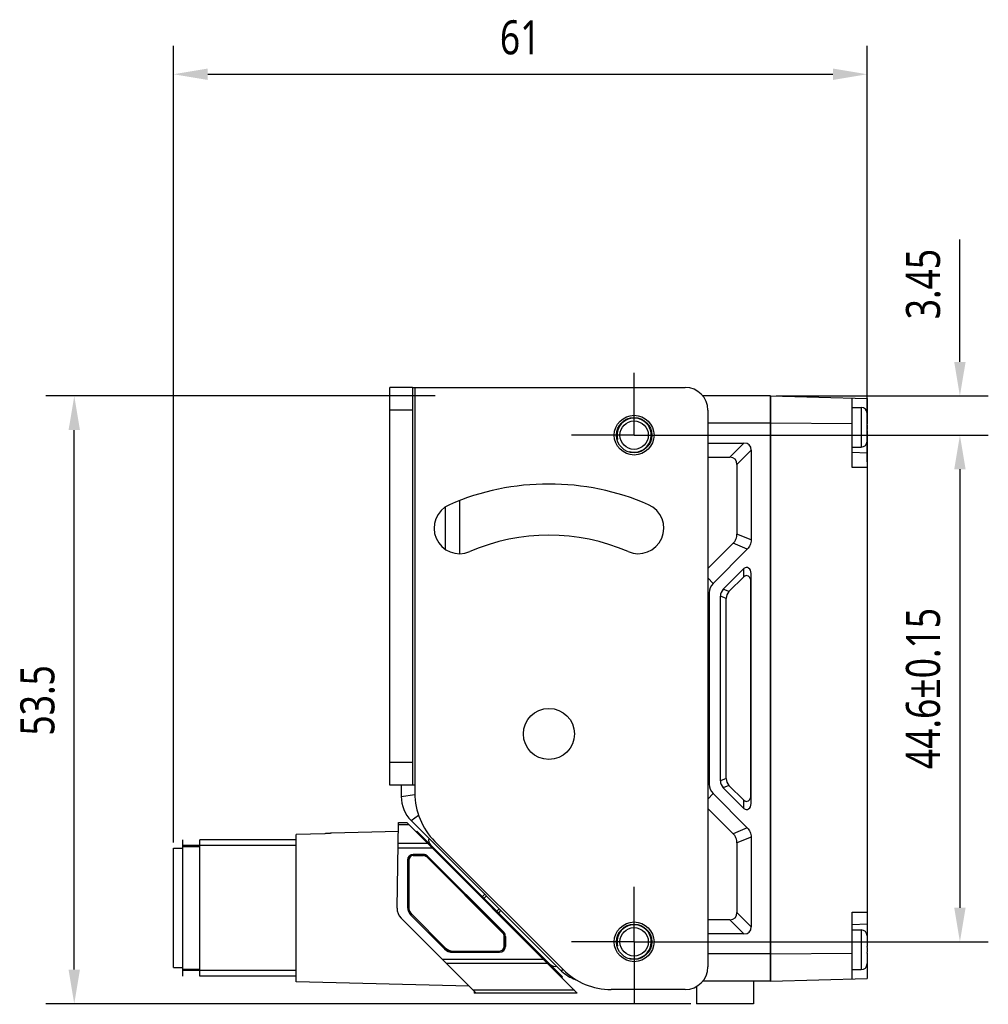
# Model space of a CAD drawing. Header units: millimetres. Extents: x 30 to 405, y 137 to 228.
# Tile 2 of 3: x 159 to 245, y 141 to 228. Entities that reach past the tile are written whole.
import ezdxf

# ---------------------------------------------------------------- set-up
doc = ezdxf.new("R2010")
doc.units = ezdxf.units.MM
doc.header["$LTSCALE"] = 23.1
doc.header["$PDMODE"] = 3
doc.header["$PDSIZE"] = 8
doc.linetypes.add('CENTER', pattern=[0.6, 0.375, -0.075, 0.075, -0.075])
doc.layers.get('0').update_dxf_attribs({"linetype": 'CONTINUOUS'})
doc.layers.get('Defpoints').update_dxf_attribs({"linetype": 'CONTINUOUS'})
for name, color, linetype in [('000-ID2000X_DXF_DIMENSION', 7, 'CONTINUOUS'), ('DE-11-107728DXF_CONTINUOUS_LINE', 7, 'CONTINUOUS'), ('DE-13-002783DXF_CONTINUOUS_LINE', 7, 'CONTINUOUS'), ('DE-13-002784DXF_CONTINUOUS_LINE', 7, 'CONTINUOUS'), ('DE-13-002786DXF_CONTINUOUS_LINE', 7, 'CONTINUOUS'), ('DE-13-002801_DXF_AXIS', 7, 'CONTINUOUS'), ('DE-13-002801DXF_CONTINUOUS_LINE', 7, 'CONTINUOUS'), ('DE-13-002819DXF_CONTINUOUS_LINE', 7, 'CONTINUOUS'), ('DE-19-009143DXF_CONTINUOUS_LINE', 7, 'CONTINUOUS'), ('DE-19-012634DXF_CONTINUOUS_LINE', 7, 'CONTINUOUS'), ('DE-1A-000171DXF_CONTINUOUS_LINE', 7, 'CONTINUOUS'), ('DE-1A-000184DXF_CONTINUOUS_LINE', 7, 'CONTINUOUS'), ('SC-PM2X10B_DXF_CONTINUOUS_LINE', 7, 'CONTINUOUS'), ('TBH32-M2-V2_DXF_CONTINUOUS_LINE', 7, 'CONTINUOUS')]:
    doc.layers.add(name, color=color, linetype=linetype)
doc.styles.get("Standard").update_dxf_attribs({"font": 'Roboto-Regular.ttf', "width": 0.8})
doc.dimstyles.new('DIMSTYLE_1', dxfattribs={"dimtxt": 3, "dimasz": 3, "dimexe": 2.5, "dimexo": 0.5, "dimgap": 0.75, "dimtad": 1, "dimdsep": 46, "dimtxsty": 'STANDARD', "dimblk": '_FILLED', "dimblk1": '_FILLED', "dimblk2": '_FILLED', "dimcen": 0.09, "dimclrt": 3, "dimazin": 2, "dimtp": 0.3, "dimtm": 0.3, "dimtfac": 1, "dimtofl": 0, "dimtmove": 0, "dimatfit": 3, "dimldrblk": '_FILLED', "dimfxl": 1, "dimtolj": 1, "dimarcsym": 0})
doc.dimstyles.new('DIMSTYLE_2', dxfattribs={"dimtxt": 3, "dimasz": 3, "dimexe": 2.5, "dimexo": 0.5, "dimgap": 0.75, "dimtad": 1, "dimdsep": 46, "dimtxsty": 'STANDARD', "dimblk": '_FILLED', "dimblk1": '_FILLED', "dimblk2": '_FILLED', "dimcen": 0.09, "dimclrt": 3, "dimazin": 2, "dimtp": 0.1, "dimtm": 0.1, "dimtfac": 1, "dimtofl": 0, "dimtmove": 0, "dimatfit": 3, "dimldrblk": '_FILLED', "dimfxl": 1, "dimtolj": 1, "dimarcsym": 0})
doc.dimstyles.new('DIMSTYLE_3', dxfattribs={"dimtxt": 3, "dimasz": 3, "dimexe": 2.5, "dimexo": 0.5, "dimgap": 0.75, "dimtad": 1, "dimdsep": 46, "dimtxsty": 'STANDARD', "dimblk": '_FILLED', "dimblk1": '_FILLED', "dimblk2": '_FILLED', "dimcen": 0.09, "dimclrt": 3, "dimazin": 2, "dimtol": 1, "dimtp": 0.15, "dimtm": 0.15, "dimtfac": 1, "dimtofl": 0, "dimtmove": 0, "dimatfit": 3, "dimldrblk": '_FILLED', "dimfxl": 1, "dimtolj": 1, "dimarcsym": 0})

# ---------------------------------------------------------------- blocks, each defined once
blk = doc.blocks.new('_FILLED')
at = {"color": 0, "linetype": 'ByBlock'}
blk.add_solid([(0, 0), (-1, 0.167), (-1, -0.167)], dxfattribs=at)
blk = doc.blocks.new('*D3')
at = {"layer": '000-ID2000X_DXF_DIMENSION', "color": 0, "lineweight": -2}
for p, q in [((242.239, 197.778), (242.239, 208.565)), ((226.061, 194.778), (244.739, 194.778)), ((217.023, 191.328), (244.739, 191.328)), ((242.239, 188.328), (242.239, 185.328))]:
    blk.add_line(p, q, dxfattribs=at)
at = {"layer": 'Defpoints', "color": 0}
for p in [(225.561, 194.778), (242.239, 194.778), (216.523, 191.328)]:
    blk.add_point(p, dxfattribs=at)
at = {"layer": '000-ID2000X_DXF_DIMENSION', "color": 0, "linetype": 'ByBlock', "lineweight": -2, "xscale": 3, "yscale": 3, "zscale": 3}
for p, rotation in [((242.239, 194.778), 270), ((242.239, 191.328), 90)]:
    blk.add_blockref('_FILLED', p, dxfattribs=dict(at, rotation=rotation))
at = {"layer": '000-ID2000X_DXF_DIMENSION', "color": 3, "insert": (237.489, 201.528), "char_height": 3, "attachment_point": 1, "rotation": 90, "line_spacing_factor": 0.9}
blk.add_mtext('\\A1;3.45', dxfattribs=at)
blk = doc.blocks.new('*D4')
at = {"layer": '000-ID2000X_DXF_DIMENSION', "color": 0, "lineweight": -2}
for p, q in [((217.332, 191.328), (244.739, 191.328)), ((242.239, 188.328), (242.239, 149.728)), ((216.655, 146.728), (244.739, 146.728))]:
    blk.add_line(p, q, dxfattribs=at)
at = {"layer": 'Defpoints', "color": 0}
for p in [(216.832, 191.328), (216.155, 146.728), (242.239, 146.728)]:
    blk.add_point(p, dxfattribs=at)
at = {"layer": '000-ID2000X_DXF_DIMENSION', "color": 0, "linetype": 'ByBlock', "lineweight": -2, "xscale": 3, "yscale": 3, "zscale": 3}
for p, rotation in [((242.239, 191.328), 90), ((242.239, 146.728), 270)]:
    blk.add_blockref('_FILLED', p, dxfattribs=dict(at, rotation=rotation))
at = {"layer": '000-ID2000X_DXF_DIMENSION', "color": 3, "insert": (237.489, 169.028), "char_height": 3, "attachment_point": 2, "rotation": 90, "line_spacing_factor": 0.9}
blk.add_mtext('\\A1;44.6%%p0.15', dxfattribs=at)
blk = doc.blocks.new('*D9')
at = {"layer": '000-ID2000X_DXF_DIMENSION', "color": 0, "lineweight": -2}
for p, q in [((196.061, 194.778), (161.779, 194.778)), ((164.279, 144.278), (164.279, 191.778)), ((218.561, 141.278), (161.779, 141.278))]:
    blk.add_line(p, q, dxfattribs=at)
at = {"layer": 'Defpoints', "color": 0}
for p in [(164.279, 194.778), (196.561, 194.778), (219.061, 141.278)]:
    blk.add_point(p, dxfattribs=at)
at = {"layer": '000-ID2000X_DXF_DIMENSION', "color": 0, "linetype": 'ByBlock', "lineweight": -2, "xscale": 3, "yscale": 3, "zscale": 3}
for p, rotation in [((164.279, 194.778), 90), ((164.279, 141.278), 270)]:
    blk.add_blockref('_FILLED', p, dxfattribs=dict(at, rotation=rotation))
at = {"layer": '000-ID2000X_DXF_DIMENSION', "color": 3, "insert": (159.529, 167.984), "char_height": 3, "attachment_point": 2, "rotation": 90, "line_spacing_factor": 0.9}
blk.add_mtext('\\A1;53.5', dxfattribs=at)
blk = doc.blocks.new('*D10')
at = {"layer": '000-ID2000X_DXF_DIMENSION', "color": 0, "lineweight": -2}
for p, q in [((173.025, 155.469), (173.025, 225.6)), ((234.061, 188.978), (234.061, 225.6)), ((176.025, 223.1), (231.061, 223.1))]:
    blk.add_line(p, q, dxfattribs=at)
at = {"layer": 'Defpoints', "color": 0}
for p in [(234.061, 223.1), (234.061, 188.478), (173.025, 154.969)]:
    blk.add_point(p, dxfattribs=at)
at = {"layer": '000-ID2000X_DXF_DIMENSION', "color": 0, "linetype": 'ByBlock', "lineweight": -2, "xscale": 3, "yscale": 3, "zscale": 3, "rotation": 180}
blk.add_blockref('_FILLED', (173.025, 223.1), dxfattribs=at)
at = {"layer": '000-ID2000X_DXF_DIMENSION', "color": 0, "linetype": 'ByBlock', "lineweight": -2, "xscale": 3, "yscale": 3, "zscale": 3}
blk.add_blockref('_FILLED', (234.061, 223.1), dxfattribs=at)
at = {"layer": '000-ID2000X_DXF_DIMENSION', "color": 3, "insert": (203.532, 227.85), "char_height": 3, "attachment_point": 2, "line_spacing_factor": 0.9}
blk.add_mtext('\\A1;\\A1;61', dxfattribs=at)

msp = doc.modelspace()

# ---------------------------------------------------------------- linework, layer by layer
at = {"layer": 'DE-11-107728DXF_CONTINUOUS_LINE', "color": 7}
for p, q in [((192.061, 160.528), (192.061, 195.528)), ((194.061, 195.528), (192.061, 195.528)), ((194.061, 160.528), (192.061, 160.528))]:
    msp.add_line(p, q, dxfattribs=at)
at = {"layer": 'DE-11-107728DXF_CONTINUOUS_LINE', "color": 3}
for p, q in [((194.061, 195.528), (194.061, 160.528)), ((194.061, 195.528), (218.061, 195.528)), ((220.061, 193.528), (220.061, 144.528)), ((194.261, 160.528), (194.061, 160.528)), ((194.261, 160.528), (194.261, 159.814)), ((196.019, 155.571), (207.304, 144.286)), ((218.061, 142.528), (211.547, 142.528))]:
    msp.add_line(p, q, dxfattribs=at)
at = {"layer": 'DE-11-107728DXF_CONTINUOUS_LINE', "color": 4}
for p, q in [((194.261, 195.528), (194.261, 160.528)), ((194.061, 193.528), (192.061, 193.528)), ((194.061, 162.528), (192.061, 162.528))]:
    msp.add_line(p, q, dxfattribs=at)
at = {"layer": 'DE-11-107728DXF_CONTINUOUS_LINE', "color": 3}
for centre, radius in [((213.561, 191.328), 1.75), ((206.061, 165.028), 2.25), ((213.561, 146.728), 1.75)]:
    msp.add_circle(centre, radius, dxfattribs=at)
for centre, radius, start, end in [((218.061, 193.528), 2, 0, 90), ((206.061, 165.028), 22, 66.54157, 113.45843), ((198.199, 183.146), 2.25, 113.45843, 293.45843), ((213.924, 183.146), 2.25, 246.54157, 66.54157), ((206.061, 165.028), 17.5, 66.54157, 113.45843), ((200.261, 159.814), 6, 180, 225), ((211.547, 148.528), 6, 225, 270), ((218.061, 144.528), 2, 270, 360)]:
    msp.add_arc(centre, radius, start, end, dxfattribs=at)
at = {"layer": 'DE-13-002783DXF_CONTINUOUS_LINE', "color": 4}
msp.add_line((173.825, 143.719), (173.825, 155.719), dxfattribs=at)
at = {"layer": 'DE-13-002784DXF_CONTINUOUS_LINE', "color": 7}
for p, q in [((192.694, 149.689), (192.825, 157.219)), ((192.825, 157.219), (193.555, 157.219)), ((193.555, 157.219), (208.555, 142.219)), ((186.333, 156.249), (183.825, 156.176)), ((183.825, 143.219), (183.825, 156.176)), ((186.917, 156.292), (186.925, 156.3)), ((192.812, 156.454), (186.925, 156.3)), ((186.925, 156.3), (186.925, 156.295)), ((186.925, 156.295), (186.925, 156.294)), ((173.825, 144.219), (173.825, 155.219)), ((175.325, 143.719), (175.325, 155.719)), ((183.825, 155.719), (175.325, 155.719)), ((173.825, 155.119), (175.325, 155.119)), ((195.017, 154.428), (194.125, 154.428)), ((195.017, 154.419), (194.125, 154.419)), ((193.616, 153.919), (193.616, 149.785)), ((193.625, 153.919), (193.625, 149.785)), ((202.079, 147.564), (195.37, 154.273)), ((202.085, 147.571), (195.377, 154.279)), ((199.646, 142.219), (193.045, 148.82)), ((193.912, 149.071), (196.878, 146.105)), ((193.918, 149.078), (196.884, 146.112)), ((202.225, 146.319), (202.225, 147.21)), ((202.234, 147.21), (202.234, 146.319)), ((197.591, 145.819), (201.725, 145.819)), ((197.591, 145.81), (201.725, 145.81)), ((173.825, 144.319), (175.325, 144.319)), ((183.825, 143.719), (175.325, 143.719)), ((199.044, 142.82), (183.825, 143.219)), ((208.555, 142.219), (199.646, 142.219))]:
    msp.add_line(p, q, dxfattribs=at)
at = {"layer": 'DE-13-002784DXF_CONTINUOUS_LINE', "color": 4}
for p, q in [((192.822, 157.043), (193.731, 157.043)), ((183.825, 155.219), (173.825, 155.219)), ((195.379, 155.395), (192.793, 155.395)), ((195.804, 154.97), (192.786, 154.97)), ((194.125, 154.428), (194.125, 154.419)), ((195.017, 154.428), (195.017, 154.419)), ((193.616, 153.919), (193.625, 153.919)), ((195.377, 154.279), (195.37, 154.273)), ((193.616, 149.785), (193.625, 149.785)), ((193.912, 149.071), (193.918, 149.078)), ((202.085, 147.571), (202.079, 147.564)), ((202.234, 147.21), (202.225, 147.21)), ((196.878, 146.105), (196.884, 146.112)), ((197.591, 145.81), (197.591, 145.819)), ((201.725, 145.819), (201.725, 145.81)), ((202.225, 146.319), (202.234, 146.319)), ((196.653, 145.211), (205.563, 145.211)), ((197.002, 144.863), (205.912, 144.863)), ((183.825, 144.219), (173.825, 144.219)), ((208.304, 142.47), (199.394, 142.47))]:
    msp.add_line(p, q, dxfattribs=at)
at = {"layer": 'DE-13-002784DXF_CONTINUOUS_LINE', "color": 7}
for centre, radius, start, end in [((194.125, 153.919), 0.509, 90, 180), ((194.125, 153.919), 0.5, 90, 180), ((195.017, 153.919), 0.509, 45, 90), ((195.017, 153.919), 0.5, 45, 90), ((193.894, 149.668), 1.2, 179, 225), ((194.625, 149.785), 1.009, 180, 225), ((194.625, 149.785), 1, 180, 225), ((201.725, 147.21), 0.5, 0, 45), ((201.725, 147.21), 0.509, 0, 45), ((197.591, 146.819), 1.009, 225, 270), ((197.591, 146.819), 1, 225, 270), ((201.725, 146.319), 0.509, 270, 360), ((201.725, 146.319), 0.5, 270, 360)]:
    msp.add_arc(centre, radius, start, end, dxfattribs=at)
msp.add_open_spline([(186.925, 156.294), (186.924, 156.294), (186.922, 156.293), (186.918, 156.292), (186.911, 156.29), (186.903, 156.289), (186.893, 156.287), (186.877, 156.285), (186.853, 156.282), (186.821, 156.279), (186.786, 156.275), (186.747, 156.272), (186.706, 156.269), (186.663, 156.265), (186.603, 156.261), (186.525, 156.257), (186.43, 156.252), (186.366, 156.25), (186.333, 156.249)], degree=3, knots=[0, 0, 0, 0, 0.004055, 0.011572, 0.022481, 0.036586, 0.053643, 0.073389, 0.119923, 0.174278, 0.234861, 0.300407, 0.369916, 0.442607, 0.517867, 0.674165, 0.835694, 1, 1, 1, 1], dxfattribs=at)
at = {"layer": 'DE-13-002786DXF_CONTINUOUS_LINE', "color": 7}
for p, q in [((194.363, 156.411), (194.432, 156.484)), ((194.432, 156.484), (207.266, 143.65)), ((207.195, 143.579), (207.266, 143.65))]:
    msp.add_line(p, q, dxfattribs=at)
at = {"layer": 'DE-13-002786DXF_CONTINUOUS_LINE', "color": 4}
for p, q in [((194.468, 156.307), (194.536, 156.379)), ((195.863, 154.911), (195.933, 154.982)), ((196.006, 154.768), (196.076, 154.84)), ((205.309, 145.465), (205.376, 145.539)), ((205.422, 145.352), (205.489, 145.427)), ((207.059, 143.715), (207.13, 143.785))]:
    msp.add_line(p, q, dxfattribs=at)
at = {"layer": 'DE-13-002801_DXF_AXIS', "color": 1, "linetype": 'CENTER'}
for p, q in [((213.561, 191.328), (213.561, 196.828)), ((213.561, 191.328), (208.061, 191.328)), ((213.561, 191.328), (219.061, 191.328)), ((213.561, 146.728), (213.561, 151.575)), ((213.561, 146.728), (208.061, 146.728)), ((213.561, 146.728), (213.561, 141.228)), ((213.561, 146.728), (219.061, 146.728))]:
    msp.add_line(p, q, dxfattribs=at)
at = {"layer": 'DE-13-002801DXF_CONTINUOUS_LINE', "color": 7}
for p, q in [((225.561, 194.778), (219.622, 194.778)), ((225.561, 194.778), (225.561, 143.278)), ((225.561, 192.378), (220.061, 192.378)), ((220.061, 190.628), (223.23, 190.628)), ((223.861, 189.997), (223.861, 182.105)), ((220.061, 189.378), (221.98, 189.378)), ((222.611, 188.747), (222.611, 182.623)), ((198.211, 180.896), (198.211, 185.579)), ((196.961, 181.267), (196.961, 185.025)), ((222.274, 181.809), (220.061, 179.596)), ((223.524, 181.291), (220.507, 178.274)), ((221.41, 177.763), (223.225, 179.578)), ((221.91, 177.555), (223.211, 178.857)), ((223.861, 158.903), (223.861, 179.153)), ((223.847, 159.625), (223.847, 178.432)), ((220.161, 177.44), (220.161, 160.617)), ((221.161, 160.894), (221.161, 177.163)), ((221.661, 161.101), (221.661, 176.956)), ((193.061, 160.528), (193.061, 159.521)), ((223.211, 159.2), (221.91, 160.501)), ((220.507, 159.783), (223.524, 156.766)), ((223.225, 158.479), (221.41, 160.294)), ((220.061, 158.461), (222.274, 156.248)), ((207.183, 144.157), (193.94, 157.4)), ((222.611, 155.434), (222.611, 149.31)), ((223.861, 155.951), (223.861, 148.06)), ((221.98, 148.678), (220.061, 148.678)), ((223.23, 147.428), (220.061, 147.428)), ((225.561, 145.678), (220.061, 145.678)), ((225.561, 143.278), (219.622, 143.278)), ((224.061, 143.278), (224.061, 141.278)), ((219.061, 142.796), (219.061, 141.278)), ((224.061, 141.278), (219.061, 141.278))]:
    msp.add_line(p, q, dxfattribs=at)
at = {"layer": 'DE-13-002801DXF_CONTINUOUS_LINE', "color": 4}
for p, q in [((221.98, 189.378), (223.23, 190.628)), ((222.611, 188.747), (223.861, 189.997)), ((223.861, 182.105), (222.611, 182.623)), ((223.524, 181.291), (222.274, 181.809)), ((223.211, 178.857), (223.225, 179.578)), ((220.507, 178.274), (220.061, 178.757)), ((223.847, 178.432), (223.861, 179.153)), ((221.91, 177.555), (221.41, 177.763)), ((220.161, 177.44), (220.061, 177.436)), ((221.661, 176.956), (221.161, 177.163)), ((220.161, 160.617), (220.061, 160.621)), ((221.661, 161.101), (221.161, 160.894)), ((221.91, 160.501), (221.41, 160.294)), ((193.061, 159.521), (194.263, 159.703)), ((220.507, 159.783), (220.061, 159.3)), ((223.861, 158.903), (223.847, 159.625)), ((223.225, 158.479), (223.211, 159.2)), ((193.94, 157.4), (194.584, 157.874)), ((223.524, 156.766), (222.274, 156.248)), ((223.861, 155.951), (222.611, 155.434)), ((222.611, 149.31), (223.861, 148.06)), ((221.98, 148.678), (223.23, 147.428)), ((207.183, 144.157), (207.287, 144.298))]:
    msp.add_line(p, q, dxfattribs=at)
at = {"layer": 'DE-13-002801DXF_CONTINUOUS_LINE', "color": 7}
for centre, radius in [((213.561, 191.328), 1.55), ((213.561, 191.328), 1.25), ((213.561, 146.728), 1.55), ((213.561, 146.728), 1.25)]:
    msp.add_circle(centre, radius, dxfattribs=at)
at = {"layer": 'DE-13-002801DXF_CONTINUOUS_LINE', "color": 4}
for centre in [(213.561, 191.328), (213.561, 146.728)]:
    msp.add_arc(centre, 1.5, 255, 195, dxfattribs=at)
at = {"layer": 'DE-13-002801DXF_CONTINUOUS_LINE', "color": 7}
for centre, start, end in [((196.061, 159.521), 180, 225), ((209.304, 146.278), 225, 252.4987)]:
    msp.add_arc(centre, 3, start, end, dxfattribs=at)
for centre, major_axis, ratio, start_param, end_param in [((219.284, 186.051), (4.417, 4.417), 0.272166, -0.265729, 0.265729), ((218.034, 184.801), (4.417, 4.417), 0.272166, -0.265729, 0.265729), ((223.461, 179.147), (0.01, 0.538), 0.742737, -1.544729, 0.657479), ((223.447, 178.426), (0.01, 0.538), 0.742737, -1.544729, 0.657479), ((221.351, 177.436), (-1.1, 0.456), 0.995244, -0.391016, 0.391016), ((222.341, 177.026), (1.115, -0.462), 0.828274, 2.811094, 3.472091), ((222.841, 176.819), (-1.115, 0.462), 0.828274, -0.330499, 0.330499), ((221.351, 160.621), (-1.1, -0.456), 0.995244, -0.391016, 0.391016), ((222.341, 161.031), (1.115, 0.462), 0.828274, 2.811094, 3.472091), ((222.841, 161.238), (-1.115, -0.462), 0.828274, -0.330499, 0.330499), ((223.447, 159.631), (-0.01, 0.538), 0.742737, 2.484114, 4.686321), ((223.461, 158.91), (-0.01, 0.538), 0.742737, -3.799071, -1.596864), ((218.034, 153.256), (4.417, -4.417), 0.272166, -0.265729, 0.265729), ((219.284, 152.006), (4.417, -4.417), 0.272166, -0.265729, 0.265729)]:
    msp.add_ellipse(centre, major_axis=major_axis, ratio=ratio, start_param=start_param, end_param=end_param, dxfattribs=at)
for points, knots in [([(222.274, 181.809), (222.327, 181.862), (222.425, 181.978), (222.534, 182.178), (222.598, 182.397), (222.611, 182.548), (222.611, 182.623)], [0, 0, 0, 0, 0.24991, 0.499971, 0.750048, 1, 1, 1, 1]), ([(223.861, 182.105), (223.861, 182.03), (223.848, 181.879), (223.784, 181.66), (223.675, 181.46), (223.577, 181.344), (223.524, 181.291)], [0, 0, 0, 0, 0.249914, 0.499976, 0.750052, 1, 1, 1, 1]), ([(222.611, 155.434), (222.611, 155.509), (222.598, 155.66), (222.534, 155.879), (222.425, 156.079), (222.327, 156.195), (222.274, 156.248)], [0, 0, 0, 0, 0.24991, 0.499971, 0.750048, 1, 1, 1, 1]), ([(223.524, 156.766), (223.577, 156.712), (223.675, 156.596), (223.784, 156.396), (223.848, 156.178), (223.861, 156.027), (223.861, 155.951)], [0, 0, 0, 0, 0.249914, 0.499976, 0.750052, 1, 1, 1, 1])]:
    msp.add_open_spline(points, degree=3, knots=knots, dxfattribs=at)
at = {"layer": 'DE-13-002819DXF_CONTINUOUS_LINE', "color": 7}
for p, q in [((225.561, 143.278), (225.561, 194.778)), ((225.561, 194.778), (234.061, 194.556)), ((232.761, 188.478), (232.761, 194.59)), ((234.061, 194.556), (234.061, 193.278)), ((232.761, 192.324), (225.561, 192.378)), ((234.061, 190.779), (234.061, 147.278)), ((234.061, 189.756), (232.761, 189.79)), ((232.761, 143.467), (232.761, 149.328)), ((232.761, 148.267), (234.061, 148.301)), ((225.561, 145.678), (232.761, 145.732)), ((234.061, 144.779), (234.061, 143.501)), ((225.561, 143.278), (234.061, 143.501))]:
    msp.add_line(p, q, dxfattribs=at)
at = {"layer": 'DE-13-002819DXF_CONTINUOUS_LINE', "color": 4}
for p, q in [((233.994, 193.528), (234.061, 193.528)), ((234.061, 188.478), (232.761, 188.478)), ((232.761, 149.328), (234.061, 149.328)), ((233.994, 144.528), (234.061, 144.528))]:
    msp.add_line(p, q, dxfattribs=at)
at = {"layer": 'DE-19-009143DXF_CONTINUOUS_LINE', "color": 7}
for centre, start, end in [((196.071, 155.693), 165, 225), ((206.607, 145.157), 225, 285)]:
    msp.add_arc(centre, 0.6, start, end, dxfattribs=at)
at = {"layer": 'DE-19-012634DXF_CONTINUOUS_LINE', "color": 7}
for p, q in [((173.025, 144.469), (173.025, 154.969)), ((173.025, 154.969), (173.825, 154.969)), ((173.025, 144.469), (173.825, 144.469))]:
    msp.add_line(p, q, dxfattribs=at)
at = {"layer": 'DE-1A-000171DXF_CONTINUOUS_LINE', "color": 7}
for p, q in [((194.125, 154.319), (195.017, 154.319)), ((193.725, 153.919), (193.725, 149.785)), ((202.008, 147.493), (195.3, 154.202)), ((193.989, 149.149), (196.955, 146.183)), ((202.125, 146.319), (202.125, 147.21)), ((197.591, 145.919), (201.725, 145.919))]:
    msp.add_line(p, q, dxfattribs=at)
for centre, radius, start, end in [((194.125, 153.919), 0.4, 90, 180), ((195.017, 153.919), 0.4, 45, 90), ((194.625, 149.785), 0.9, 180, 225), ((201.725, 147.21), 0.4, 0, 45), ((197.591, 146.819), 0.9, 225, 270), ((201.725, 146.319), 0.4, 270, 360)]:
    msp.add_arc(centre, radius, start, end, dxfattribs=at)
at = {"layer": 'DE-1A-000184DXF_CONTINUOUS_LINE', "color": 7}
for p in [(199.472, 142.392), (199.646, 142.219)]:
    msp.add_line(p, (199.472, 142.219), dxfattribs=at)
at = {"layer": 'SC-PM2X10B_DXF_CONTINUOUS_LINE', "color": 7}
for p, q in [((232.761, 193.778), (233.561, 193.778)), ((234.06, 193.278), (234.061, 193.278)), ((234.061, 193.242), (234.061, 192.328)), ((234.06, 192.328), (234.061, 192.328)), ((234.061, 191.728), (234.06, 191.728)), ((234.061, 191.728), (234.061, 190.815)), ((234.061, 190.778), (234.06, 190.779)), ((232.761, 190.278), (233.561, 190.278)), ((232.761, 147.778), (233.561, 147.778)), ((234.06, 147.278), (234.061, 147.278)), ((234.061, 147.242), (234.061, 146.328)), ((234.06, 146.328), (234.061, 146.328)), ((234.061, 145.728), (234.06, 145.728)), ((234.061, 145.728), (234.061, 144.815)), ((234.061, 144.778), (234.06, 144.779)), ((232.761, 144.278), (233.561, 144.278))]:
    msp.add_line(p, q, dxfattribs=at)
at = {"layer": 'SC-PM2X10B_DXF_CONTINUOUS_LINE', "color": 4}
for p, q in [((233.561, 193.778), (233.561, 190.278)), ((233.561, 147.778), (233.561, 144.278))]:
    msp.add_line(p, q, dxfattribs=at)
at = {"layer": 'SC-PM2X10B_DXF_CONTINUOUS_LINE', "color": 7}
for centre, radius, start, end in [((233.561, 193.278), 0.5, 0, 90), ((233.532, 193.242), 0.529, 359.99885, 3.93269), ((233.561, 190.778), 0.5, 270, 360), ((233.532, 190.815), 0.529, 356.06731, 0.00115), ((233.561, 147.278), 0.5, 0, 90), ((233.532, 147.242), 0.529, 359.99885, 3.93269), ((233.561, 144.778), 0.5, 270, 360), ((233.532, 144.815), 0.529, 356.06731, 0.00115)]:
    msp.add_arc(centre, radius, start, end, dxfattribs=at)
for points in [[(234.06, 192.328), (234.062, 192.228), (234.061, 192.028), (234.062, 191.828), (234.06, 191.728)], [(234.06, 146.328), (234.062, 146.228), (234.061, 146.028), (234.062, 145.828), (234.06, 145.728)]]:
    msp.add_open_spline(points, degree=3, dxfattribs=at)
at = {"layer": 'TBH32-M2-V2_DXF_CONTINUOUS_LINE', "color": 7}
for p, q in [((200.423, 150.916), (200.211, 150.704)), ((201.838, 149.502), (201.625, 149.29))]:
    msp.add_line(p, q, dxfattribs=at)
at = {"layer": 'TBH32-M2-V2_DXF_CONTINUOUS_LINE', "color": 4}
for p, q in [((200.353, 150.563), (200.565, 150.775)), ((201.484, 149.432), (201.696, 149.644))]:
    msp.add_line(p, q, dxfattribs=at)

# ---------------------------------------------------------------- dimensions: what is measured, and where the dimension line sits
at = {"layer": '000-ID2000X_DXF_DIMENSION', "color": 4}
dim = msp.add_linear_dim(base=(234.061, 223.1), p1=(173.025, 154.969), p2=(234.061, 188.478), text='\\A1;61', dimstyle='DIMSTYLE_1', override={"dimtxsty": 'STANDARD'}, dxfattribs=at)
dim.commit()
dim.dimension.update_dxf_attribs({"geometry": '*D10', "text_midpoint": (203.532, 223.1), "dimtype": 160})
for base, p1, p2, angle, dimstyle, picture, middle in [((242.239, 194.778), (216.523, 191.328), (225.561, 194.778), 90, 'DIMSTYLE_2', '*D3', (242.239, 204.672)), ((164.279, 194.778), (219.061, 141.278), (196.561, 194.778), 90, 'DIMSTYLE_1', '*D9', (164.279, 167.984)), ((242.239, 146.728), (216.832, 191.328), (216.155, 146.728), 270, 'DIMSTYLE_3', '*D4', (242.239, 169.028))]:
    dim = msp.add_linear_dim(base=base, p1=p1, p2=p2, angle=angle, dimstyle=dimstyle, dxfattribs=at)
    dim.commit()
    dim.dimension.update_dxf_attribs({"geometry": picture, "text_midpoint": middle, "dimtype": 160})

doc.saveas('drawing.dxf')
